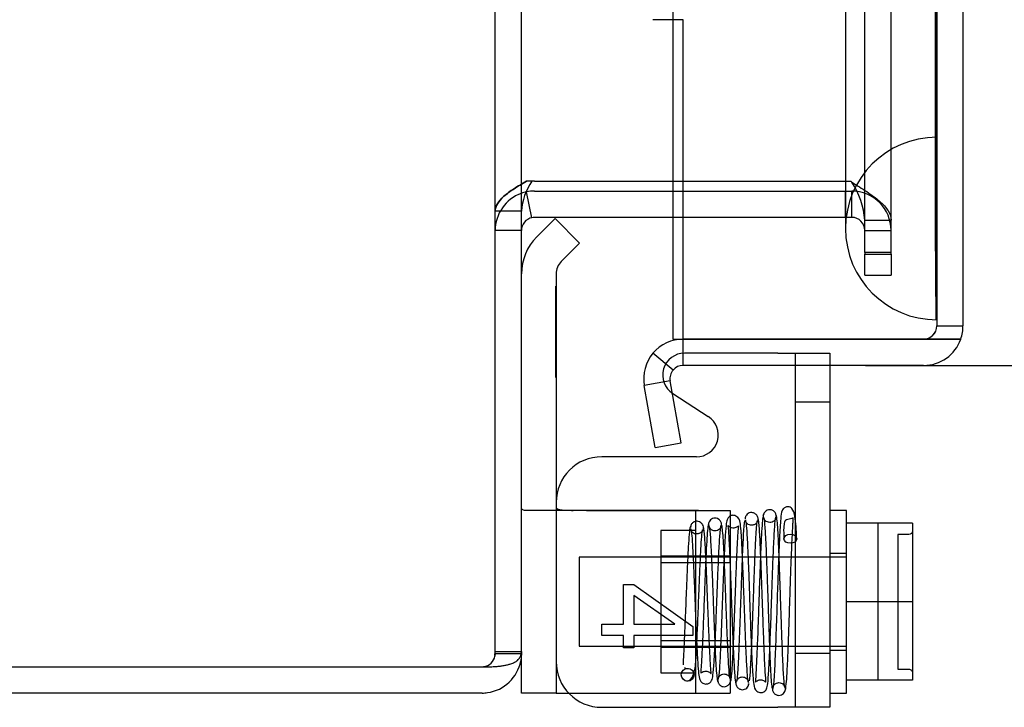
# Model space of a CAD drawing. Header units: inches. Extents: x 1 to 240, y -1 to 159.
# Tile 15 of 63: x 25.41 to 28.11, y 67.05 to 68.93. Entities that reach past the tile are written whole.
import ezdxf
from ezdxf.enums import TextEntityAlignment as Align
from ezdxf.lldxf.tags import DXFTag

# ---------------------------------------------------------------- set-up
doc = ezdxf.new("R2010")
doc.units = ezdxf.units.IN
doc.header["$MEASUREMENT"] = 0
for name, color, linetype in [('COM42667', 7, 'Continuous'), ('COM42780', 7, 'Continuous'), ('COM48588', 7, 'Continuous'), ('COM48600', 7, 'Continuous'), ('COM48614', 7, 'Continuous'), ('COM70220', 7, 'Continuous'), ('Default', 7, 'Continuous'), ('SCC19011', 7, 'Continuous'), ('SPR20265', 7, 'Continuous'), ('WAF25035', 7, 'Continuous')]:
    doc.layers.add(name, color=color, linetype=linetype)
doc.styles.add('SEACAD_Times_New_Roman', font='times.ttf')
tags = doc.linetypes.add('HIDDEN2', pattern=[0.1875, 0.125, -0.0625]).pattern_tags.tags
tags[6:7] = [DXFTag(74, 4), DXFTag(75, 0), DXFTag(340, '0'), DXFTag(46, 0.0), DXFTag(50, 0.0), DXFTag(44, 0.0), DXFTag(45, 0.0)]
tags[4:5] = [DXFTag(74, 4), DXFTag(75, 0), DXFTag(340, '0'), DXFTag(46, 0.0), DXFTag(50, 0.0), DXFTag(44, 0.0), DXFTag(45, 0.0)]
doc.dimstyles.new('HAMMOND_(STH_-_240x160)', dxfattribs={"dimtxt": 1, "dimasz": 1.25, "dimexe": 0.5, "dimexo": 0.5, "dimgap": 0.25, "dimtad": 0, "dimtih": 1, "dimtoh": 1, "dimlfac": 0.125, "dimzin": 0, "dimdsep": 46, "dimtxsty": 'SEACAD_Times_New_Roman', "dimblk1": '_SE_FILLED', "dimblk2": '_SE_FILLED', "dimsah": 1, "dimcen": 0.5, "dimadec": 0, "dimazin": 0, "dimtfac": 0.8, "dimtofl": 0, "dimtmove": 0, "dimatfit": 3, "dimfxl": 1, "dimtolj": 1, "dimtzin": 0, "dimarcsym": 0})

# ---------------------------------------------------------------- blocks, each defined once
blk = doc.blocks.new('SE6')
at = {"layer": 'COM42667', "color": 7, "linetype": 'HIDDEN2'}
for p, q in [((27.4902, 68.0184), (27.2347, 68.0184)), ((27.4902, 68.0184), (27.6332, 68.0184)), ((27.5382, 68.0184), (27.5382, 67.0484)), ((27.6332, 68.0184), (27.6332, 67.9849)), ((27.6332, 67.8844), (27.5382, 67.8844)), ((27.5382, 67.1969), (27.6332, 67.1969))]:
    blk.add_line(p, q, dxfattribs=at)
at = {"layer": 'COM42667', "color": 7, "linetype": 'Continuous'}
for p, q in [((27.6332, 67.9849), (27.6332, 67.0484)), ((27.2022, 67.908), (27.2997, 67.845)), ((27.2672, 67.7345), (27.0077, 67.7345)), ((27.0676, 67.2758), (27.0676, 67.3851)), ((27.0676, 67.3851), (27.0959, 67.3851)), ((27.0959, 67.3851), (27.2577, 67.27)), ((27.2085, 67.2758), (27.0959, 67.3548)), ((27.0959, 67.3548), (27.0959, 67.2758)), ((27.0077, 67.2452), (27.0077, 67.2758)), ((27.0077, 67.2758), (27.0676, 67.2758)), ((27.0959, 67.2758), (27.2085, 67.2758)), ((27.2577, 67.27), (27.2577, 67.2452)), ((27.0676, 67.2452), (27.0077, 67.2452)), ((27.0676, 67.2116), (27.0676, 67.2452)), ((27.2577, 67.2452), (27.0959, 67.2452)), ((27.0959, 67.2452), (27.0959, 67.2116)), ((27.0959, 67.2116), (27.0676, 67.2116)), ((27.0077, 67.0484), (27.4902, 67.0484)), ((27.6332, 67.0484), (27.4902, 67.0484))]:
    blk.add_line(p, q, dxfattribs=at)
at = {"layer": 'COM42667', "color": 7, "linetype": 'HIDDEN2'}
blk.add_arc((27.2347, 67.9584), 0.06, 90, 237.1545, dxfattribs=at)
at = {"layer": 'COM42667', "color": 7, "linetype": 'Continuous'}
for centre, radius, start, end in [((27.2672, 67.7945), 0.06, 270, 57.1545), ((27.0077, 67.6095), 0.125, 90, 180), ((27.0077, 67.1734), 0.125, 180, 270)]:
    blk.add_arc(centre, radius, start, end, dxfattribs=at)
at = {"layer": 'COM42780', "color": 7, "linetype": 'Continuous'}
for p, q in [((26.88, 68.3871), (26.8296, 68.3367)), ((26.88, 68.3871), (26.9472, 68.32)), ((26.9472, 68.32), (26.8968, 68.2696)), ((26.8827, 68.2356), (26.8827, 67.3374)), ((26.8827, 67.3374), (26.8827, 67.0874)), ((26.7877, 67.0874), (26.7877, 67.1954)), ((26.8827, 67.0874), (26.7877, 67.0874)), ((26.8827, 67.0874), (26.917, 67.0874))]:
    blk.add_line(p, q, dxfattribs=at)
at = {"layer": 'COM42780', "color": 7, "linetype": 'HIDDEN2'}
for p, q in [((26.8817, 68.2021), (26.8827, 68.2021)), ((26.8817, 68.1423), (26.8817, 68.2021)), ((26.8817, 68.1423), (26.8827, 68.1423)), ((26.8817, 68.114), (26.8817, 68.1423)), ((26.8817, 68.114), (26.8827, 68.114)), ((26.8817, 67.9521), (26.8817, 68.114)), ((26.8817, 68.0014), (26.8827, 68.0014)), ((26.8817, 67.9521), (26.8827, 67.9521)), ((27.2733, 67.5874), (26.8032, 67.5874)), ((27.2192, 67.5876), (27.2733, 67.5874)), ((27.2647, 67.5874), (27.2647, 67.0874)), ((27.2733, 67.5874), (27.3597, 67.5874)), ((27.3597, 67.5874), (27.3597, 67.0874)), ((27.1697, 67.5324), (27.1697, 67.1424)), ((27.2647, 67.5324), (27.1697, 67.5324)), ((27.3597, 67.4624), (27.1697, 67.4624)), ((27.3597, 67.4439), (27.1697, 67.4439)), ((27.1697, 67.2309), (27.3597, 67.2309)), ((27.3597, 67.2124), (27.1697, 67.2124)), ((27.1697, 67.1424), (27.2647, 67.1424)), ((26.917, 67.0874), (26.9299, 67.0874)), ((26.9299, 67.0874), (27.2192, 67.0874)), ((27.2192, 67.0874), (27.3597, 67.0874))]:
    blk.add_line(p, q, dxfattribs=at)
at = {"layer": 'COM42780', "color": 7, "linetype": 'Continuous'}
for radius in [0.143, 0.048]:
    blk.add_arc((26.9307, 68.2356), radius, 135, 180, dxfattribs=at)
at = {"layer": 'COM42780', "color": 7, "linetype": 'HIDDEN2'}
blk.add_ellipse((27.888, 67.8374), major_axis=(-14.3225, 0), ratio=0.017455, start_param=1.503851, end_param=1.524085, dxfattribs=at)
for points, knots in [([(26.8032, 67.5874), (26.798, 67.5874), (26.7942, 67.588), (26.789, 67.5908), (26.7877, 67.5929), (26.7877, 67.5959)], [0, 0, 0, 0, 0.5, 0.5, 1, 1, 1, 1]), ([(26.8827, 67.5959), (26.8827, 67.5942), (26.8839, 67.5929), (26.8873, 67.5912), (26.8887, 67.5908), (26.8921, 67.59), (26.8941, 67.5896), (26.9006, 67.5888), (26.9059, 67.5884), (26.9173, 67.588), (26.9235, 67.5879), (26.9299, 67.5879)], [0, 0, 0, 0, 0.25, 0.25, 0.375, 0.375, 0.5, 0.5, 0.75, 0.75, 1, 1, 1, 1])]:
    blk.add_open_spline(points, degree=3, knots=knots, dxfattribs=at)
at = {"layer": 'COM48588', "color": 7, "linetype": 'Continuous'}
for p, q in [((26.8163, 68.3896), (26.8016, 68.4601)), ((26.8237, 68.4624), (27.2027, 68.4624)), ((27.2027, 68.3904), (26.8237, 68.3904)), ((26.7877, 67.1954), (26.7858, 67.1753)), ((26.7867, 67.1954), (26.7877, 67.1954)), ((26.7877, 67.2014), (26.7877, 67.1954)), ((26.6797, 67.0874), (10.8957, 67.0874))]:
    blk.add_line(p, q, dxfattribs=at)
at = {"layer": 'COM48588', "color": 7, "linetype": 'HIDDEN2'}
for p, q in [((27.2027, 68.4624), (27.6757, 68.4624)), ((27.6757, 68.3904), (27.6757, 68.4624)), ((27.6757, 68.4624), (27.6927, 68.4624)), ((27.6927, 68.3904), (27.6927, 68.4624)), ((27.6757, 68.3904), (27.2027, 68.3904)), ((27.6927, 68.3904), (27.6757, 68.3904)), ((26.7877, 68.3544), (26.7157, 68.3544)), ((27.7287, 68.3544), (27.8007, 68.3544)), ((27.7287, 68.2324), (27.7287, 68.2894)), ((27.8007, 68.2894), (27.8007, 68.2324)), ((27.7287, 68.2324), (27.8007, 68.2324)), ((26.7157, 67.1954), (26.7151, 67.1887)), ((26.7157, 67.1954), (26.7157, 67.2014)), ((26.7157, 67.1954), (26.7867, 67.1954))]:
    blk.add_line(p, q, dxfattribs=at)
for centre, radius, start, end in [((26.8237, 68.3544), 0.108, 109.7634, 180), ((27.6927, 68.3544), 0.108, 0, 90), ((27.6927, 68.3544), 0.036, 0, 90), ((26.6797, 67.1954), 0.036, 278.0369, 349.3057), ((26.6797, 67.1954), 0.036, 270, 278.0369)]:
    blk.add_arc(centre, radius, start, end, dxfattribs=at)
at = {"layer": 'COM48588', "color": 7, "linetype": 'Continuous'}
for centre, radius, start, end in [((26.8237, 68.3544), 0.108, 101.8196, 109.7634), ((26.8237, 68.3544), 0.108, 90, 101.8196), ((26.8237, 68.3544), 0.036, 101.8197, 179.9999), ((26.8237, 68.3544), 0.036, 90, 101.8196), ((26.6797, 67.1954), 0.108, 278.0369, 349.3057), ((26.6797, 67.1954), 0.108, 270, 278.0369)]:
    blk.add_arc(centre, radius, start, end, dxfattribs=at)
at = {"layer": 'COM48600', "color": 7, "linetype": 'HIDDEN2'}
for p, q in [((27.9257, 96.0819), (27.9257, 68.0929)), ((27.2307, 68.9319), (27.148, 68.9319)), ((27.2307, 68.0569), (27.2307, 68.9319)), ((27.9257, 68.0929), (27.9977, 68.0929))]:
    blk.add_line(p, q, dxfattribs=at)
at = {"layer": 'COM48600', "color": 7, "linetype": 'Continuous'}
for p, q in [((27.9977, 96.0819), (27.9977, 68.0929)), ((27.2027, 69.0874), (27.2027, 68.0569)), ((27.2027, 68.0569), (27.8897, 68.0569)), ((27.2307, 67.9849), (27.2307, 68.0569)), ((27.8897, 68.0569), (27.2307, 68.0569)), ((27.8897, 68.0569), (27.9915, 68.0569)), ((27.9915, 68.0569), (27.8897, 68.0569)), ((27.2031, 67.972), (27.148, 68.0183)), ((27.8897, 67.9849), (27.2307, 67.9849)), ((27.1953, 67.9426), (27.1243, 67.9301)), ((27.2252, 67.7726), (27.1953, 67.9426)), ((27.1543, 67.7601), (27.1243, 67.9301)), ((27.1543, 67.7601), (27.2252, 67.7726))]:
    blk.add_line(p, q, dxfattribs=at)
at = {"layer": 'COM48600', "color": 7, "linetype": 'HIDDEN2'}
blk.add_arc((27.8897, 68.0929), 0.036, 270, 0, dxfattribs=at)
at = {"layer": 'COM48600', "color": 7, "linetype": 'Continuous'}
for centre, radius, start, end in [((27.8897, 68.0929), 0.108, 340.5288, 0), ((27.2307, 67.9489), 0.108, 90, 140), ((27.8897, 68.0929), 0.108, 270, 340.5288), ((27.2307, 67.9489), 0.108, 140.0001, 189.9999), ((27.2307, 67.9489), 0.036, 140, 190), ((27.2307, 67.9489), 0.036, 90, 140)]:
    blk.add_arc(centre, radius, start, end, dxfattribs=at)
at = {"layer": 'COM48600', "color": 7, "linetype": 'HIDDEN2'}
blk.add_ellipse((27.8897, 68.0929), major_axis=(-0.036, 0), ratio=0.997813, start_param=1.570796, end_param=3.141593, dxfattribs=at)
at = {"layer": 'COM48600', "color": 7, "linetype": 'Continuous'}
blk.add_ellipse((27.8897, 68.0929), major_axis=(-0.108, 0), ratio=0.997813, start_param=2.801756, end_param=3.141593, dxfattribs=at)
at = {"layer": 'COM48614', "color": 7, "linetype": 'HIDDEN2'}
for p, q in [((26.7157, 67.2014), (26.7157, 96.9733)), ((27.7287, 68.2944), (27.7287, 95.8803)), ((27.8007, 68.2944), (27.8007, 95.8803)), ((26.8163, 68.4894), (26.8015, 68.4894)), ((27.2027, 68.4894), (27.6907, 68.4894)), ((27.6907, 68.4894), (27.6927, 68.4871)), ((26.7877, 68.4072), (26.7157, 68.4072)), ((27.7287, 68.3824), (27.8007, 68.3824)), ((27.8007, 68.2944), (27.7287, 68.2944)), ((27.7287, 68.2944), (27.7287, 68.2894)), ((27.8007, 68.2894), (27.8007, 68.2944)), ((27.7287, 68.2894), (27.8007, 68.2894)), ((26.7151, 67.1901), (26.7157, 67.2014)), ((26.7157, 67.2014), (26.7877, 67.2014))]:
    blk.add_line(p, q, dxfattribs=at)
at = {"layer": 'COM48614', "color": 7, "linetype": 'Continuous'}
for p, q in [((26.7877, 67.2014), (26.7877, 96.9733)), ((26.8237, 68.4894), (26.8163, 68.4894)), ((26.8237, 68.4894), (27.2027, 68.4894)), ((26.7858, 67.1901), (26.7877, 67.2014)), ((10.8597, 67.1594), (26.6797, 67.1594)), ((26.6797, 67.1594), (26.6946, 67.1594))]:
    blk.add_line(p, q, dxfattribs=at)
blk.add_arc((26.9485, 68.3973), 0.1611, 145.1433, 176.4872, dxfattribs=at)
at = {"layer": 'COM48614', "color": 7, "linetype": 'HIDDEN2'}
blk.add_arc((27.509, 68.3653), 0.2204, 4.432, 33.5235, dxfattribs=at)
for points in [[(26.7157, 68.4072), (26.7157, 68.414), (26.7178, 68.4209), (26.726, 68.4346), (26.7321, 68.4414), (26.7476, 68.4551), (26.757, 68.462), (26.7779, 68.4757), (26.7895, 68.4825), (26.8015, 68.4894)], [(26.8015, 68.4894), (26.7895, 68.4825), (26.7779, 68.4757), (26.757, 68.462), (26.7476, 68.4551), (26.7321, 68.4414), (26.726, 68.4346), (26.7178, 68.4209), (26.7157, 68.414), (26.7157, 68.4072)], [(27.6927, 68.4871), (27.7068, 68.4783), (27.721, 68.4696), (27.7471, 68.4522), (27.7591, 68.4434), (27.7791, 68.426), (27.7871, 68.4173), (27.7979, 68.3998), (27.8007, 68.3911), (27.8007, 68.3824)]]:
    blk.add_open_spline(points, degree=3, knots=[0, 0, 0, 0, 0.25, 0.25, 0.5, 0.5, 0.75, 0.75, 1, 1, 1, 1], dxfattribs=at)
at = {"layer": 'COM48614', "color": 7, "linetype": 'Continuous'}
blk.add_open_spline([(26.6946, 67.1594), (26.6966, 67.1594), (26.7008, 67.1594), (26.7068, 67.1596), (26.7128, 67.1598), (26.7187, 67.1602), (26.7244, 67.1607), (26.7299, 67.1614), (26.7352, 67.1621), (26.7403, 67.1629), (26.7452, 67.1639), (26.7498, 67.1649), (26.7542, 67.1661), (26.7609, 67.1681), (26.7691, 67.1715), (26.7763, 67.1762), (26.7809, 67.1809), (26.7839, 67.1852), (26.7852, 67.1885), (26.7858, 67.1901)], degree=3, knots=[0, 0, 0, 0, 0.044912, 0.089789, 0.134593, 0.17929, 0.223844, 0.26822, 0.312382, 0.356296, 0.399929, 0.443248, 0.48622, 0.528813, 0.653887, 0.774524, 0.852178, 0.927384, 1, 1, 1, 1], dxfattribs=at)
at = {"layer": 'COM70220', "color": 7, "linetype": 'HIDDEN2'}
for p, q in [((27.6757, 95.5649), (27.6757, 68.6099)), ((27.9217, 95.5649), (27.9217, 68.6099)), ((27.9237, 95.5649), (27.9237, 68.6099)), ((27.9247, 95.5649), (27.9247, 68.6099)), ((27.6757, 68.6099), (27.6757, 68.3599)), ((27.9217, 68.6099), (27.9217, 68.3599)), ((27.9237, 68.6089), (27.9217, 68.3599)), ((27.9237, 68.6099), (27.9237, 68.1109)), ((27.9247, 68.6089), (27.9237, 68.6089)), ((27.9247, 68.6099), (27.9247, 68.1109)), ((27.9217, 68.3599), (27.9237, 68.1109)), ((27.9237, 68.1109), (27.9247, 68.1109))]:
    blk.add_line(p, q, dxfattribs=at)
blk.add_arc((27.9257, 68.3599), 0.25, 90, 270, dxfattribs=at)
at = {"layer": 'SCC19011', "color": 7, "linetype": 'Continuous'}
for p, q in [((27.8592, 67.5524), (27.6782, 67.5524)), ((27.8592, 67.5524), (27.8592, 67.3374)), ((27.8592, 67.3374), (27.6782, 67.3374)), ((27.8592, 67.3374), (27.8592, 67.1224)), ((27.8592, 67.1224), (27.6782, 67.1224))]:
    blk.add_line(p, q, dxfattribs=at)
at = {"layer": 'SCC19011', "color": 7, "linetype": 'HIDDEN2'}
for p, q in [((27.7642, 67.5524), (27.7642, 67.1224)), ((27.8192, 67.5218), (27.8192, 67.153)), ((27.8492, 67.5218), (27.8192, 67.5218)), ((26.9462, 67.4594), (26.9462, 67.2154)), ((27.6782, 67.4594), (26.9462, 67.4594)), ((26.9462, 67.2154), (27.6782, 67.2154)), ((27.8192, 67.153), (27.8492, 67.153))]:
    blk.add_line(p, q, dxfattribs=at)
for points in [[(27.8592, 67.5319), (27.8592, 67.5292), (27.8581, 67.5266), (27.8545, 67.5229), (27.8519, 67.5218), (27.8492, 67.5218)], [(27.8492, 67.153), (27.8519, 67.153), (27.8545, 67.1518), (27.8581, 67.1481), (27.8592, 67.1455), (27.8592, 67.1428)]]:
    blk.add_open_spline(points, degree=3, knots=[0, 0, 0, 0, 0.5, 0.5, 1, 1, 1, 1], dxfattribs=at)
at = {"layer": 'SPR20265', "color": 7, "linetype": 'HIDDEN2'}
blk.add_circle((27.2432, 67.1374), 0.0175, dxfattribs=at)
blk.add_ellipse((27.5245, 67.5099), major_axis=(0.0175, 0), ratio=0.707107, dxfattribs=at)
for points, knots in [([(27.4855, 67.5724), (27.4854, 67.5739), (27.4853, 67.5764), (27.4838, 67.5804), (27.4815, 67.5838), (27.4784, 67.5866), (27.4749, 67.5886), (27.4701, 67.5899), (27.4642, 67.5896), (27.4577, 67.5867), (27.4508, 67.5793), (27.4498, 67.5734), (27.4493, 67.5686)], [0, 0, 0, 0, 0.055383, 0.112985, 0.171703, 0.230339, 0.287909, 0.343892, 0.45376, 0.576632, 0.710657, 1, 1, 1, 1]), ([(27.5419, 67.5103), (27.541, 67.5347), (27.5388, 67.5684), (27.5325, 67.59), (27.5258, 67.5964), (27.5183, 67.5984), (27.5118, 67.5971), (27.507, 67.594), (27.5037, 67.5907), (27.5001, 67.5834), (27.4984, 67.5697), (27.4961, 67.5398), (27.4941, 67.4992), (27.4917, 67.4414), (27.4892, 67.3666), (27.4863, 67.2801), (27.4838, 67.2088), (27.4816, 67.16), (27.4799, 67.1292), (27.4781, 67.1067), (27.4769, 67.1024), (27.4763, 67.1002)], [0, 0, 0, 0, 0.105177, 0.173613, 0.193453, 0.204066, 0.217473, 0.222259, 0.22819, 0.248109, 0.321657, 0.374496, 0.436622, 0.507956, 0.588337, 0.677714, 0.775937, 0.828633, 0.883564, 0.940684, 1, 1, 1, 1]), ([(27.3361, 67.5488), (27.336, 67.5503), (27.3358, 67.5529), (27.3342, 67.5569), (27.3319, 67.5605), (27.3278, 67.5642), (27.3217, 67.5667), (27.3147, 67.5666), (27.3082, 67.564), (27.3033, 67.5592), (27.3004, 67.5531), (27.3, 67.5496), (27.2998, 67.5475)], [0, 0, 0, 0, 0.063728, 0.130533, 0.198895, 0.267172, 0.397362, 0.518273, 0.643035, 0.768012, 0.887736, 1, 1, 1, 1]), ([(27.4101, 67.116), (27.4092, 67.1198), (27.4077, 67.1269), (27.4054, 67.1598), (27.4033, 67.2024), (27.4014, 67.2511), (27.3995, 67.3008), (27.3973, 67.3613), (27.395, 67.4267), (27.3924, 67.4857), (27.3903, 67.5257), (27.3876, 67.5493), (27.3861, 67.566), (27.3708, 67.5753), (27.3616, 67.5738), (27.3548, 67.5687), (27.3511, 67.5624), (27.3485, 67.5507), (27.3465, 67.5267), (27.3444, 67.4902), (27.3425, 67.4497), (27.3404, 67.3975), (27.3381, 67.335), (27.3356, 67.2667), (27.3329, 67.2004), (27.3305, 67.1566), (27.3284, 67.1327), (27.3274, 67.1277), (27.3268, 67.1249)], [0, 0, 0, 0, 0.049781, 0.096626, 0.140493, 0.181412, 0.219375, 0.254366, 0.315219, 0.365407, 0.409571, 0.448429, 0.483179, 0.500515, 0.512948, 0.520268, 0.530282, 0.563278, 0.614, 0.64639, 0.683403, 0.724966, 0.771046, 0.821615, 0.876587, 0.935975, 0.967439, 1, 1, 1, 1]), ([(27.4371, 67.5616), (27.4366, 67.565), (27.4357, 67.5706), (27.4299, 67.5781), (27.4226, 67.5817), (27.4157, 67.5821), (27.4091, 67.5799), (27.4048, 67.576), (27.4025, 67.5724), (27.4015, 67.5697), (27.4009, 67.567), (27.4008, 67.5655), (27.4008, 67.5646)], [0, 0, 0, 0, 0.179474, 0.349583, 0.499926, 0.62563, 0.739127, 0.840103, 0.885308, 0.926766, 0.964791, 1, 1, 1, 1]), ([(27.4015, 67.5623), (27.4024, 67.5581), (27.4039, 67.5503), (27.4062, 67.5145), (27.4084, 67.4692), (27.4104, 67.4177), (27.4122, 67.3653), (27.4144, 67.3023), (27.4168, 67.2346), (27.4193, 67.1748), (27.4216, 67.134), (27.4238, 67.112), (27.427, 67.0943), (27.4427, 67.0875), (27.4517, 67.0901), (27.4575, 67.0953), (27.4605, 67.1013), (27.4632, 67.1146), (27.4652, 67.1421), (27.4674, 67.1826), (27.4693, 67.2272), (27.4714, 67.2838), (27.4736, 67.3506), (27.4761, 67.4228), (27.4788, 67.492), (27.4818, 67.5492), (27.4837, 67.5626), (27.4848, 67.5698)], [0, 0, 0, 0, 0.0491, 0.09538, 0.138808, 0.179338, 0.21697, 0.251665, 0.31188, 0.361699, 0.405649, 0.444251, 0.478446, 0.494369, 0.504631, 0.51114, 0.52151, 0.555963, 0.608754, 0.641972, 0.679677, 0.721871, 0.768518, 0.819657, 0.875271, 0.935385, 1, 1, 1, 1]), ([(27.4358, 67.5646), (27.4357, 67.5631), (27.4355, 67.5606), (27.4341, 67.5566), (27.4318, 67.5531), (27.4288, 67.5503), (27.4254, 67.5483), (27.4209, 67.5469), (27.4152, 67.5468), (27.409, 67.5491), (27.4044, 67.5532), (27.4021, 67.5581), (27.402, 67.5603), (27.4021, 67.5616)], [0, 0, 0, 0, 0.059638, 0.122066, 0.185706, 0.248901, 0.310258, 0.368902, 0.480002, 0.599665, 0.727098, 0.860254, 1, 1, 1, 1]), ([(27.4499, 67.5722), (27.449, 67.5672), (27.4476, 67.5581), (27.4453, 67.522), (27.4432, 67.4767), (27.4413, 67.4254), (27.4394, 67.3735), (27.4373, 67.3103), (27.4349, 67.2422), (27.4324, 67.1805), (27.4302, 67.1412), (27.4292, 67.124), (27.4285, 67.1167), (27.4304, 67.1196), (27.4407, 67.1247), (27.45, 67.1229), (27.4561, 67.1183), (27.4579, 67.1157), (27.4575, 67.1223), (27.4556, 67.1477), (27.4538, 67.1864), (27.452, 67.2297), (27.45, 67.2852), (27.4477, 67.3512), (27.4452, 67.4225), (27.4425, 67.4907), (27.4401, 67.5348), (27.438, 67.5581), (27.437, 67.5625), (27.4364, 67.565)], [0, 0, 0, 0, 0.049735, 0.096533, 0.140373, 0.181299, 0.219329, 0.254458, 0.31585, 0.366596, 0.411127, 0.450158, 0.467535, 0.482996, 0.497259, 0.507533, 0.513941, 0.523471, 0.556649, 0.609038, 0.642138, 0.679777, 0.721919, 0.768558, 0.819696, 0.875264, 0.93529, 0.967092, 1, 1, 1, 1]), ([(27.4843, 67.5686), (27.4842, 67.5664), (27.4837, 67.563), (27.4786, 67.5571), (27.4717, 67.5545), (27.465, 67.5546), (27.4596, 67.5568), (27.456, 67.5596), (27.4539, 67.562), (27.4523, 67.5647), (27.4513, 67.5674), (27.4507, 67.5701), (27.4506, 67.5716), (27.4505, 67.5724)], [0, 0, 0, 0, 0.192828, 0.364191, 0.509557, 0.628504, 0.736551, 0.787266, 0.835127, 0.879953, 0.921899, 0.961562, 1, 1, 1, 1]), ([(27.451, 67.5686), (27.4516, 67.5686), (27.4531, 67.5657), (27.4557, 67.5326), (27.4582, 67.4778), (27.4603, 67.4225), (27.4619, 67.3756), (27.4636, 67.3259), (27.4653, 67.2754), (27.467, 67.2264), (27.4688, 67.1819), (27.4706, 67.144), (27.4725, 67.1154), (27.4744, 67.0978), (27.4756, 67.0969), (27.4763, 67.0967)], [0.0330952, 0.0330952, 0.0330952, 0.0330952, 0.1046647, 0.2148993, 0.3307832, 0.3911384, 0.4529315, 0.5161815, 0.5808947, 0.6470466, 0.7146675, 0.7837865, 0.8543575, 0.9264187, 1, 1, 1, 1]), ([(27.5106, 67.1013), (27.5098, 67.1022), (27.5082, 67.1065), (27.5053, 67.1472), (27.5028, 67.2053), (27.5007, 67.2629), (27.4991, 67.3106), (27.4974, 67.3606), (27.4957, 67.4106), (27.494, 67.4581), (27.4922, 67.5007), (27.4903, 67.5362), (27.4885, 67.5614), (27.4868, 67.5738), (27.4858, 67.5748), (27.4854, 67.5746)], [0.0163585, 0.0163585, 0.0163585, 0.0163585, 0.1064242, 0.2179651, 0.334732, 0.395336, 0.4572595, 0.5205071, 0.5850494, 0.6509002, 0.7180961, 0.7865871, 0.856391, 0.9275442, 0.9709488, 0.9709488, 0.9709488, 0.9709488]), ([(27.5111, 67.0974), (27.5122, 67.1024), (27.5141, 67.1124), (27.5169, 67.1638), (27.5195, 67.2272), (27.5218, 67.2955), (27.5239, 67.36), (27.5263, 67.4308), (27.5289, 67.4994), (27.5313, 67.5432), (27.5323, 67.5612), (27.5331, 67.5679), (27.5302, 67.5658), (27.5128, 67.5619), (27.509, 67.5591), (27.5057, 67.5404), (27.5064, 67.5218), (27.507, 67.5095)], [0, 0, 0, 0, 0.098241, 0.189287, 0.273022, 0.349488, 0.418635, 0.480436, 0.583382, 0.670503, 0.708915, 0.742976, 0.757604, 0.809639, 0.884237, 0.93664, 1, 1, 1, 1]), ([(27.2498, 67.5421), (27.249, 67.5388), (27.2473, 67.5249), (27.2449, 67.4906), (27.2428, 67.4481), (27.2408, 67.4024), (27.2385, 67.3459), (27.2361, 67.283), (27.2335, 67.2247), (27.2316, 67.1849), (27.2303, 67.1693), (27.2311, 67.1644)], [0.1018663, 0.1018663, 0.1018663, 0.1018663, 0.1966331, 0.2845261, 0.3655924, 0.4399785, 0.5078067, 0.6234473, 0.7180722, 0.7975388, 0.8688111, 0.8688111, 0.8688111, 0.8688111]), ([(27.2407, 67.12), (27.2461, 67.1215), (27.2553, 67.1244), (27.2639, 67.1523), (27.2661, 67.1811), (27.2683, 67.2187), (27.2708, 67.2762), (27.2733, 67.339), (27.2755, 67.3957), (27.2775, 67.4418), (27.2795, 67.4846), (27.2817, 67.5186), (27.2833, 67.5319), (27.284, 67.5347)], [0, 0, 0, 0, 0.0808557, 0.1645826, 0.2160161, 0.2936757, 0.386852, 0.5006456, 0.5677606, 0.6413982, 0.7215172, 0.8080766, 0.9009063, 0.9009063, 0.9009063, 0.9009063]), ([(27.2877, 67.5353), (27.2871, 67.5405), (27.286, 67.5469), (27.2791, 67.5548), (27.2726, 67.558), (27.2666, 67.5583), (27.2617, 67.557), (27.2582, 67.5551), (27.2552, 67.5523), (27.2528, 67.5489), (27.2514, 67.5448), (27.2512, 67.5423), (27.2512, 67.5409)], [0, 0, 0, 0, 0.306204, 0.442937, 0.565203, 0.671636, 0.724965, 0.779543, 0.835119, 0.890984, 0.946216, 1, 1, 1, 1]), ([(27.2521, 67.5371), (27.253, 67.5317), (27.2545, 67.522), (27.2568, 67.4859), (27.259, 67.4423), (27.261, 67.3942), (27.2629, 67.3464), (27.265, 67.2897), (27.2674, 67.2304), (27.27, 67.1796), (27.2723, 67.1462), (27.2746, 67.13), (27.2774, 67.1214), (27.2826, 67.1149), (27.2899, 67.1122), (27.296, 67.112), (27.301, 67.1136), (27.3049, 67.1163), (27.3074, 67.1189), (27.3109, 67.1247), (27.3131, 67.1371), (27.3155, 67.1647), (27.3177, 67.2044), (27.3197, 67.2474), (27.3218, 67.3007), (27.3241, 67.3623), (27.3267, 67.4272), (27.3294, 67.4874), (27.3323, 67.5345), (27.3342, 67.543), (27.3353, 67.5472)], [0, 0, 0, 0, 0.04903, 0.095239, 0.1386, 0.17906, 0.216617, 0.251235, 0.311271, 0.360965, 0.404883, 0.443614, 0.460302, 0.474133, 0.480267, 0.485527, 0.493486, 0.496242, 0.499686, 0.510189, 0.546662, 0.602983, 0.637712, 0.676704, 0.719962, 0.767449, 0.819198, 0.875198, 0.935462, 1, 1, 1, 1]), ([(27.2862, 67.5409), (27.2861, 67.5401), (27.286, 67.5386), (27.2854, 67.5359), (27.2843, 67.5333), (27.2827, 67.5306), (27.2806, 67.5282), (27.278, 67.5261), (27.275, 67.5245), (27.2707, 67.5231), (27.2649, 67.5229), (27.2581, 67.5252), (27.2531, 67.5306), (27.2527, 67.5335), (27.2527, 67.5353)], [0, 0, 0, 0, 0.039966, 0.079616, 0.120393, 0.163304, 0.208856, 0.257156, 0.308084, 0.361496, 0.478236, 0.623595, 0.798409, 1, 1, 1, 1]), ([(27.3005, 67.5506), (27.2996, 67.5477), (27.2982, 67.5421), (27.2959, 67.5134), (27.2938, 67.4754), (27.2918, 67.4311), (27.29, 67.3854), (27.2879, 67.3288), (27.2855, 67.2665), (27.283, 67.2084), (27.2808, 67.1698), (27.2796, 67.151), (27.2786, 67.1418), (27.2802, 67.1436), (27.2902, 67.1482), (27.2992, 67.1468), (27.3057, 67.1422), (27.308, 67.1392), (27.3074, 67.1441), (27.3058, 67.1645), (27.3041, 67.1957), (27.3024, 67.2317), (27.3004, 67.2789), (27.2982, 67.3364), (27.2958, 67.4002), (27.2931, 67.4633), (27.2907, 67.5061), (27.2886, 67.5305), (27.2876, 67.5363), (27.287, 67.5396)], [0, 0, 0, 0, 0.049939, 0.0969, 0.14087, 0.181903, 0.220016, 0.255212, 0.316712, 0.36753, 0.412116, 0.451209, 0.468803, 0.486761, 0.505968, 0.519918, 0.527389, 0.536914, 0.567904, 0.616244, 0.647589, 0.683715, 0.724589, 0.77021, 0.820572, 0.875612, 0.935345, 0.967089, 1, 1, 1, 1]), ([(27.3009, 67.5462), (27.3018, 67.5451), (27.3034, 67.5408), (27.3063, 67.5037), (27.3088, 67.4509), (27.3109, 67.3992), (27.3125, 67.3562), (27.3142, 67.3111), (27.3159, 67.2661), (27.3177, 67.2231), (27.3195, 67.1847), (27.3213, 67.153), (27.3232, 67.1301), (27.3249, 67.1197), (27.3258, 67.119), (27.3262, 67.1192)], [0.0121765, 0.0121765, 0.0121765, 0.0121765, 0.1044236, 0.214418, 0.3300747, 0.3903404, 0.4520599, 0.5152587, 0.5799584, 0.6461321, 0.713819, 0.7830559, 0.8538041, 0.9261056, 0.9660085, 0.9660085, 0.9660085, 0.9660085]), ([(27.3348, 67.5475), (27.3346, 67.5449), (27.334, 67.5405), (27.3287, 67.5343), (27.3218, 67.5314), (27.315, 67.5314), (27.3088, 67.5339), (27.3042, 67.5383), (27.3015, 67.5436), (27.3012, 67.547), (27.3011, 67.5488)], [0, 0, 0, 0, 0.164694, 0.321803, 0.462493, 0.58437, 0.702645, 0.814924, 0.915258, 1, 1, 1, 1]), ([(27.3604, 67.126), (27.3599, 67.1259), (27.3584, 67.1281), (27.3559, 67.1571), (27.3534, 67.2057), (27.3513, 67.2555), (27.3497, 67.2977), (27.348, 67.3424), (27.3463, 67.388), (27.3446, 67.432), (27.3428, 67.4724), (27.341, 67.5069), (27.3391, 67.5327), (27.3372, 67.5493), (27.336, 67.5506), (27.3353, 67.5511)], [0.039088, 0.039088, 0.039088, 0.039088, 0.1061352, 0.2175266, 0.3342475, 0.3948655, 0.4568263, 0.5201203, 0.5847208, 0.6506382, 0.7179012, 0.7864571, 0.8563175, 0.9275176, 1, 1, 1, 1]), ([(27.3617, 67.1224), (27.3626, 67.1273), (27.3641, 67.1362), (27.3664, 67.1716), (27.3685, 67.2152), (27.3705, 67.264), (27.3723, 67.3133), (27.3745, 67.3728), (27.3769, 67.4362), (27.3794, 67.4925), (27.3816, 67.5277), (27.3824, 67.542), (27.3829, 67.546), (27.3809, 67.5441), (27.377, 67.5409), (27.3684, 67.5383), (27.3611, 67.5406), (27.3573, 67.5433), (27.3552, 67.5452), (27.3532, 67.5475), (27.3545, 67.5393), (27.3561, 67.5129), (27.358, 67.4742), (27.3598, 67.4313), (27.3618, 67.3772), (27.364, 67.3138), (27.3665, 67.246), (27.3692, 67.1819), (27.3722, 67.1301), (27.3741, 67.119), (27.3752, 67.1132)], [0, 0, 0, 0, 0.049057, 0.09528, 0.138665, 0.179181, 0.216848, 0.251653, 0.312352, 0.362612, 0.406792, 0.445338, 0.462275, 0.46995, 0.477258, 0.490641, 0.499625, 0.502476, 0.505974, 0.516186, 0.550937, 0.604852, 0.638526, 0.676641, 0.719239, 0.766312, 0.817912, 0.874044, 0.934735, 1, 1, 1, 1]), ([(27.3988, 67.5589), (27.3978, 67.5521), (27.3957, 67.5253), (27.3931, 67.4707), (27.391, 67.4163), (27.3894, 67.3711), (27.3877, 67.3237), (27.386, 67.2762), (27.3843, 67.2309), (27.3826, 67.19), (27.3808, 67.1558), (27.379, 67.1312), (27.3778, 67.1215), (27.3772, 67.119)], [0.1085772, 0.1085772, 0.1085772, 0.1085772, 0.2218055, 0.3397116, 0.4006659, 0.4627822, 0.5260468, 0.5904271, 0.6559293, 0.722571, 0.7902921, 0.8591042, 0.9290274, 0.9290274, 0.9290274, 0.9290274]), ([(27.4128, 67.1206), (27.4138, 67.1277), (27.4159, 67.1546), (27.4185, 67.2097), (27.4206, 67.264), (27.4222, 67.3092), (27.4239, 67.3566), (27.4256, 67.404), (27.4273, 67.4494), (27.429, 67.49), (27.4308, 67.5238), (27.4326, 67.5485), (27.4338, 67.5577), (27.4344, 67.5599)], [0.1068094, 0.1068094, 0.1068094, 0.1068094, 0.218674, 0.3356272, 0.3962914, 0.4582357, 0.5214735, 0.5860039, 0.6517928, 0.7188683, 0.7872468, 0.856874, 0.9277861, 0.9277861, 0.9277861, 0.9277861]), ([(27.3274, 67.1262), (27.3274, 67.1281), (27.3277, 67.1311), (27.3322, 67.1366), (27.3386, 67.1396), (27.3451, 67.14), (27.3507, 67.1383), (27.3545, 67.1357), (27.3569, 67.1333), (27.3588, 67.1305), (27.3601, 67.1276), (27.3608, 67.1247), (27.3609, 67.123), (27.361, 67.122)], [0, 0, 0, 0, 0.185287, 0.350453, 0.492757, 0.610394, 0.717684, 0.769709, 0.820021, 0.868235, 0.914148, 0.957888, 1, 1, 1, 1]), ([(27.3758, 67.1139), (27.3759, 67.1154), (27.3761, 67.1179), (27.3775, 67.1219), (27.3797, 67.1254), (27.3827, 67.1282), (27.3861, 67.1301), (27.3907, 67.1316), (27.3963, 67.1317), (27.4025, 67.1294), (27.4071, 67.1252), (27.4094, 67.1202), (27.4095, 67.1179), (27.4095, 67.1165)], [0, 0, 0, 0, 0.061359, 0.125601, 0.191068, 0.256036, 0.319044, 0.379151, 0.492324, 0.612562, 0.73854, 0.867561, 1, 1, 1, 1]), ([(27.326, 67.122), (27.326, 67.1211), (27.3261, 67.1195), (27.3266, 67.1168), (27.3277, 67.1141), (27.3293, 67.1115), (27.3315, 67.1091), (27.3342, 67.1071), (27.3372, 67.1056), (27.3418, 67.1045), (27.3479, 67.105), (27.3552, 67.1088), (27.361, 67.1167), (27.3619, 67.1226), (27.3624, 67.1262)], [0, 0, 0, 0, 0.036353, 0.073764, 0.113325, 0.155834, 0.201742, 0.251197, 0.304133, 0.360387, 0.484485, 0.636448, 0.811563, 1, 1, 1, 1]), ([(27.3745, 67.1165), (27.375, 67.1131), (27.3759, 67.1076), (27.3817, 67.1002), (27.389, 67.0967), (27.3959, 67.0963), (27.4025, 67.0986), (27.4074, 67.103), (27.4103, 67.1086), (27.4107, 67.1121), (27.4108, 67.1139)], [0, 0, 0, 0, 0.174522, 0.341814, 0.49099, 0.617224, 0.732964, 0.83707, 0.926174, 1, 1, 1, 1]), ([(27.4768, 67.1003), (27.477, 67.1028), (27.4775, 67.107), (27.4828, 67.1133), (27.4897, 67.1161), (27.4965, 67.1161), (27.5027, 67.1136), (27.5074, 67.1092), (27.5101, 67.1038), (27.5104, 67.1003), (27.5106, 67.0985)], [0, 0, 0, 0, 0.172812, 0.334686, 0.477598, 0.599543, 0.715745, 0.824396, 0.920113, 1, 1, 1, 1]), ([(27.4756, 67.0985), (27.4757, 67.097), (27.4759, 67.0945), (27.4774, 67.0905), (27.4797, 67.087), (27.4828, 67.0842), (27.4863, 67.0822), (27.4911, 67.0808), (27.4969, 67.0809), (27.5034, 67.0837), (27.5083, 67.0885), (27.5112, 67.0946), (27.5116, 67.0982), (27.5118, 67.1003)], [0, 0, 0, 0, 0.061046, 0.125273, 0.191172, 0.257138, 0.321758, 0.38405, 0.50258, 0.627092, 0.754222, 0.87904, 1, 1, 1, 1])]:
    blk.add_open_spline(points, degree=3, knots=knots, dxfattribs=at)
for points in [[(27.4017, 67.5662), (27.4015, 67.5662), (27.4012, 67.5662), (27.401, 67.566)], [(27.4356, 67.5616), (27.4358, 67.5615), (27.436, 67.5613), (27.4363, 67.561)], [(27.2527, 67.5428), (27.2523, 67.5436), (27.2519, 67.5442), (27.2515, 67.5444)], [(27.2852, 67.5362), (27.2856, 67.5359), (27.286, 67.5349), (27.2864, 67.5337)], [(27.2346, 67.1572), (27.2374, 67.1548), (27.2414, 67.1545), (27.2458, 67.1547)], [(27.3759, 67.1169), (27.3757, 67.1169), (27.3755, 67.117), (27.3753, 67.1171)], [(27.4099, 67.1121), (27.4101, 67.1122), (27.4103, 67.1123), (27.4105, 67.1125)]]:
    blk.add_open_spline(points, degree=3, dxfattribs=at)
at = {"layer": 'WAF25035', "color": 7, "linetype": 'Continuous'}
for p, q in [((27.6782, 67.5874), (27.6332, 67.5874)), ((27.6782, 67.0874), (27.6782, 67.5874)), ((27.6332, 67.0874), (27.6782, 67.0874))]:
    blk.add_line(p, q, dxfattribs=at)
at = {"layer": 'WAF25035', "color": 7, "linetype": 'HIDDEN2'}
for p, q in [((27.6782, 67.4699), (27.6332, 67.4699)), ((27.6332, 67.2049), (27.6782, 67.2049))]:
    blk.add_line(p, q, dxfattribs=at)
blk = doc.blocks.new('DMBLK2202')
at = {"layer": 'Default', "linetype": 'Continuous'}
for points in [[(32.153, 94.9399), (31.9447, 96.1899), (31.7364, 94.9399)], [(32.153, 69.2349), (31.7364, 69.2349), (31.9447, 67.9849)]]:
    blk.add_hatch(color=7, dxfattribs=at).paths.add_polyline_path(points)
at = {"layer": 'Default', "color": 7, "linetype": 'Continuous'}
for p, q in [((27.7307, 96.1899), (32.4447, 96.1899)), ((31.9447, 96.1899), (31.9447, 82.9374)), ((31.9447, 80.0874), (31.9447, 67.9849)), ((27.7307, 67.9849), (32.4447, 67.9849))]:
    blk.add_line(p, q, dxfattribs=at)
at = {"layer": 'Default', "color": 7, "linetype": 'Continuous', "style": 'SEACAD_Times_New_Roman'}
for s, p in [('28.21', (30.2385, 82.5874)), ('DOOR', (29.8475, 81.0874))]:
    blk.add_text(s, height=1, dxfattribs=at).set_placement(p, align=Align.TOP_LEFT)
blk = doc.blocks.new('_SE_FILLED')
at = {"color": 0}
blk.add_line((0, 0), (-1, 0), dxfattribs=at)
blk.add_solid([(0, 0), (-1, -0.1665), (-1, 0.1665), (0, 0)], dxfattribs=at)

msp = doc.modelspace()

# ---------------------------------------------------------------- block references
at = {"layer": 'Default'}
msp.add_blockref('SE6', (0, 0), dxfattribs=at)

# ---------------------------------------------------------------- dimensions: what is measured, and where the dimension line sits
at = {"layer": 'Default', "color": 7, "linetype": 'Continuous'}
dim = msp.add_linear_dim(base=(31.9446909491, 96.1898595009), p1=(27.2307056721, 96.1898595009), p2=(27.2307056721, 67.9848595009), angle=270, text='\\A1;<>\\PDOOR', dimstyle='HAMMOND_(STH_-_240x160)', override={"dimlfac": 1}, dxfattribs=at)
dim.commit()
dim.dimension.update_dxf_attribs({"geometry": 'DMBLK2202', "text_midpoint": (31.9446909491, 82.0873594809), "dimtype": 161})

doc.saveas('drawing.dxf')
